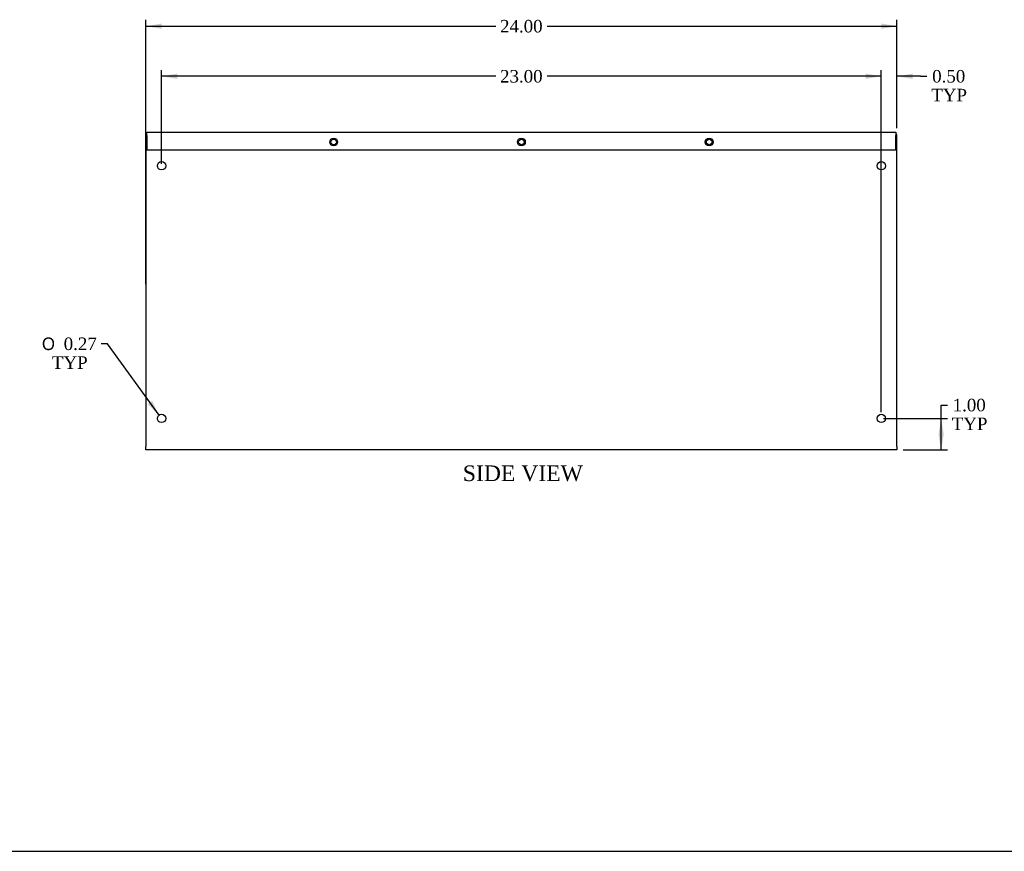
# Model space of a CAD drawing. Header units: inches. Extents: x 0.2 to 89.8, y -0.5 to 59.8.
# Tile 2 of 3: x 30.8 to 62.3, y 0.2 to 26.7. Entities that reach past the tile are written whole.
import ezdxf
from ezdxf.enums import TextEntityAlignment as Align

# ---------------------------------------------------------------- set-up
doc = ezdxf.new("R2010")
doc.units = ezdxf.units.IN
doc.header["$MEASUREMENT"] = 0
for name, color, linetype in [('COM56327-1', 7, 'Continuous'), ('COM56330-1', 7, 'Continuous'), ('Default', 7, 'Continuous')]:
    doc.layers.add(name, color=color, linetype=linetype)
doc.styles.add('SEACAD_Solid_Edge_ANSI1_Symbols', font='txt')
doc.styles.add('SEACAD_Times_New_Roman', font='times.ttf')
doc.dimstyles.new('HAMMOND_(STH_-_66x44)', dxfattribs={"dimtxt": 0.4, "dimasz": 0.5, "dimexe": 0.2, "dimexo": 0.2, "dimgap": 0.1, "dimtad": 0, "dimtih": 1, "dimtoh": 1, "dimzin": 0, "dimdsep": 46, "dimtxsty": 'SEACAD_Times_New_Roman', "dimblk1": '_SE_FILLED', "dimblk2": '_SE_FILLED', "dimsah": 1, "dimcen": 0.2, "dimadec": 0, "dimazin": 0, "dimtfac": 0.8, "dimtofl": 0, "dimtmove": 0, "dimatfit": 3, "dimfxl": 1, "dimtolj": 1, "dimtzin": 0, "dimarcsym": 0})

# ---------------------------------------------------------------- blocks, each defined once
blk = doc.blocks.new('SE3')
at = {"layer": 'COM56327-1', "color": 7, "linetype": 'Continuous'}
for p, q in [((34.8410633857, 23.0588373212), (34.8410633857, 13.0948373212)), ((34.8723133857, 23.0588373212), (34.8410633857, 23.0588373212)), ((58.8410633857, 23.0588373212), (58.8098133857, 23.0588373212)), ((58.8410633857, 13.0948373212), (58.8410633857, 23.0588373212)), ((34.8410633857, 12.9868373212), (34.8410633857, 13.0948373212)), ((58.8410633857, 12.9868373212), (34.8410633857, 12.9868373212)), ((58.8410633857, 13.0948373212), (58.8410633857, 12.9868373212))]:
    blk.add_line(p, q, dxfattribs=at)
for centre, radius in [((40.8410633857, 22.8188373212), 0.0885), ((46.8410633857, 22.8188373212), 0.0885), ((52.8410633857, 22.8188373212), 0.0885), ((35.3410633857, 22.0588373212), 0.133), ((58.3410633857, 22.0588373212), 0.133), ((35.3410633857, 13.9868373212), 0.133), ((58.3410633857, 13.9868373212), 0.133)]:
    blk.add_circle(centre, radius, dxfattribs=at)
at = {"layer": 'COM56330-1', "color": 7, "linetype": 'Continuous'}
for p, q in [((34.8723133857, 23.1308373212), (58.8098133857, 23.1308373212)), ((34.8723133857, 23.0228373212), (34.8723133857, 23.1308373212)), ((34.8723133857, 23.0228373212), (34.8723133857, 22.5688373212)), ((58.8098133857, 23.1308373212), (58.8098133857, 23.0228373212)), ((58.8098133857, 22.5688373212), (58.8098133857, 23.0228373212)), ((34.8723133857, 22.5688373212), (58.8098133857, 22.5688373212))]:
    blk.add_line(p, q, dxfattribs=at)
for centre in [(40.8410633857, 22.8188373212), (46.8410633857, 22.8188373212), (52.8410633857, 22.8188373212)]:
    blk.add_circle(centre, 0.125, dxfattribs=at)
blk = doc.blocks.new('DMBLK1126')
at = {"layer": 'Default', "linetype": 'Continuous', "transparency": 16777216}
for points in [[(60.33612583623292, 13.48683732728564), (60.25279250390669, 13.98683732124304), (60.16945917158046, 13.48683732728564)], [(60.33612583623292, 13.48683731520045), (60.16945917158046, 13.48683731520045), (60.25279250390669, 12.98683732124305)]]:
    blk.add_hatch(color=7, dxfattribs=at).paths.add_polyline_path(points)
at = {"layer": 'Default', "color": 7, "linetype": 'Continuous', "transparency": 16777216}
for p, q in [((60.2527925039, 14.4151939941), (60.4527925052, 14.4151939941)), ((60.2527925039, 12.9868373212), (60.2527925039, 14.4151939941)), ((58.4080633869, 13.9868373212), (60.4527925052, 13.9868373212)), ((59.04106338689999, 12.9868373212), (60.4527925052, 12.9868373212))]:
    blk.add_line(p, q, dxfattribs=at)
at = {"layer": 'Default', "color": 7, "linetype": 'Continuous', "transparency": 16777216, "style": 'SEACAD_Times_New_Roman'}
for s, p in [('1.00', (60.6212285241, 14.6151939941)), ('TYP', (60.5927925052, 14.0151939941))]:
    blk.add_text(s, height=0.4, dxfattribs=at).set_placement(p, align=Align.TOP_LEFT)
blk = doc.blocks.new('_SE_FILLED')
at = {"color": 0}
blk.add_line((0, 0), (-1, 0), dxfattribs=at)
blk.add_solid([(0, 0), (-1, -0.1665), (-1, 0.1665), (0, 0)], dxfattribs=at)
blk = doc.blocks.new('DMBLK1127')
at = {"layer": 'Default', "linetype": 'Continuous', "transparency": 16777216}
for points in [[(57.84106339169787, 25.00083877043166), (57.84106339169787, 24.83417210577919), (58.34106338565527, 24.91750543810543)], [(59.34106337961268, 25.00083877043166), (58.84106338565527, 24.91750543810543), (59.34106337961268, 24.83417210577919)]]:
    blk.add_hatch(color=7, dxfattribs=at).paths.add_polyline_path(points)
at = {"layer": 'Default', "color": 7, "linetype": 'Continuous', "transparency": 16777216}
for p, q in [((58.3410633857, 24.9175054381), (57.3410633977, 24.9175054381)), ((58.3410633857, 14.1868373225), (58.3410633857, 25.1175054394)), ((58.8410633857, 23.2588372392), (58.8410633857, 25.1175054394)), ((59.5985559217, 24.9175054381), (58.8410633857, 24.9175054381)), ((59.5985559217, 24.9175054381), (59.798555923, 24.9175054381))]:
    blk.add_line(p, q, dxfattribs=at)
at = {"layer": 'Default', "color": 7, "linetype": 'Continuous', "transparency": 16777216, "style": 'SEACAD_Times_New_Roman'}
for s, p in [('0.50', (59.9669919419, 25.1175054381)), ('TYP', (59.938555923, 24.5175054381))]:
    blk.add_text(s, height=0.4, dxfattribs=at).set_placement(p, align=Align.TOP_LEFT)
blk = doc.blocks.new('DMBLK1128')
at = {"layer": 'Default', "linetype": 'Continuous', "transparency": 16777216}
for points in [[(35.84106337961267, 25.00083834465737), (35.34106338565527, 24.91750501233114), (35.84106337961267, 24.83417168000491)], [(57.84106339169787, 25.00083834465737), (57.84106339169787, 24.83417168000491), (58.34106338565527, 24.91750501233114)]]:
    blk.add_hatch(color=7, dxfattribs=at).paths.add_polyline_path(points)
at = {"layer": 'Default', "color": 7, "linetype": 'Continuous', "transparency": 16777216}
for p, q in [((35.3410633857, 22.1258373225), (35.3410633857, 25.1175050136)), ((46.0185983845, 24.9175050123), (35.3410633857, 24.9175050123)), ((58.3410633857, 24.9175050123), (47.6635272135, 24.9175050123)), ((58.3410633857, 14.3198373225), (58.3410633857, 25.1175050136))]:
    blk.add_line(p, q, dxfattribs=at)
at = {"layer": 'Default', "color": 7, "linetype": 'Continuous', "transparency": 16777216, "style": 'SEACAD_Times_New_Roman'}
blk.add_text('23.00', height=0.4, dxfattribs=at).set_placement((46.1585984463, 25.1175050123), align=Align.TOP_LEFT)
blk = doc.blocks.new('DMBLK1131')
at = {"layer": 'Default', "linetype": 'Continuous', "transparency": 16777216}
for points in [[(35.34106337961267, 26.60083895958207), (34.84106338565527, 26.51750562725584), (35.34106337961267, 26.4341722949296)], [(58.34106339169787, 26.60083895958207), (58.34106339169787, 26.4341722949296), (58.84106338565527, 26.51750562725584)]]:
    blk.add_hatch(color=7, dxfattribs=at).paths.add_polyline_path(points)
at = {"layer": 'Default', "color": 7, "linetype": 'Continuous', "transparency": 16777216}
for p, q in [((34.8410633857, 18.2768373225), (34.8410633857, 26.7175056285)), ((34.8410633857, 26.5175056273), (46.0185992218, 26.5175056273)), ((47.6635275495, 26.5175056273), (58.8410633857, 26.5175056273)), ((58.8410633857, 23.2588372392), (58.8410633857, 26.7175056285))]:
    blk.add_line(p, q, dxfattribs=at)
at = {"layer": 'Default', "color": 7, "linetype": 'Continuous', "transparency": 16777216, "style": 'SEACAD_Times_New_Roman'}
blk.add_text('24.00', height=0.4, dxfattribs=at).set_placement((46.158599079, 26.7175056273), align=Align.TOP_LEFT)
blk = doc.blocks.new('DMBLK1133')
at = {"layer": 'Default', "linetype": 'Continuous', "transparency": 16777216}
blk.add_hatch(color=7, dxfattribs=at).paths.add_polyline_path([(34.90272054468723, 14.45104523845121), (35.26315350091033, 14.09462901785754), (35.03779785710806, 14.54867667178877)])
at = {"layer": 'Default', "color": 7, "linetype": 'Continuous', "transparency": 16777216}
for p, q in [((33.6169397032, 16.3722370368), (33.4169397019, 16.3722370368)), ((35.2631535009, 14.0946290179), (33.616939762, 16.3722369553))]:
    blk.add_line(p, q, dxfattribs=at)
for s, style, p in [('O', 'SEACAD_Solid_Edge_ANSI1_Symbols', (31.5191879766, 16.5722370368)), ('0.27', 'SEACAD_Times_New_Roman', (32.2153283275, 16.5722370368)), ('TYP', 'SEACAD_Times_New_Roman', (31.8388221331, 15.9722370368))]:
    blk.add_text(s, height=0.4, dxfattribs=dict(at, style=style)).set_placement(p, align=Align.TOP_LEFT)
blk = doc.blocks.new('BORDER')
at = {"layer": 'Default', "color": 7, "linetype": 'Continuous'}
blk.add_line((-41.86, 0), (0, 0), dxfattribs=at)

msp = doc.modelspace()

# ---------------------------------------------------------------- block references
at = {"layer": 'Default', "color": 7, "xscale": 2.14, "yscale": 2.14, "zscale": 2.14}
msp.add_blockref('BORDER', (89.8180341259, 0.1611890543), dxfattribs=at)
at = {"layer": 'Default'}
msp.add_blockref('SE3', (0, 0), dxfattribs=at)

# ---------------------------------------------------------------- texts
at = {"layer": 'Default', "color": 7, "linetype": 'Continuous', "style": 'SEACAD_Times_New_Roman'}
msp.add_text('SIDE VIEW', height=0.5, dxfattribs=at).set_placement((44.9690254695, 12.4868373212), align=Align.TOP_LEFT)

# ---------------------------------------------------------------- dimensions: what is measured, and where the dimension line sits
at = {"layer": 'Default', "color": 7, "linetype": 'Continuous'}
for base, p1, p2, picture, middle in [((58.8410633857, 26.5175056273), (34.8410633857, 18.0768373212), (58.8410633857, 13.0948373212), 'DMBLK1131', (46.84106353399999, 26.5175056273)), ((35.3410633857, 24.9175050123), (58.3410633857, 14.1198373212), (35.3410633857, 21.9258373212), 'DMBLK1128', (46.8410629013, 24.9175050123))]:
    dim = msp.add_linear_dim(base=base, p1=p1, p2=p2, text='\\A1;<>', dimstyle='HAMMOND_(STH_-_66x44)', dxfattribs=at)
    dim.commit()
    dim.dimension.update_dxf_attribs({"geometry": picture, "text_midpoint": middle, "dimtype": 160})
dim = msp.add_linear_dim(base=(58.3410633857, 24.9175054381), p1=(58.8410633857, 13.0948373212), p2=(58.3410633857, 13.9868373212), text='\\A1;<>\\PTYP', dimstyle='HAMMOND_(STH_-_66x44)', override={"dimtmove": 1}, dxfattribs=at)
dim.commit()
dim.dimension.update_dxf_attribs({"geometry": 'DMBLK1127', "text_midpoint": (59.798555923, 24.9175054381), "dimtype": 160})
dim = msp.add_diameter_dim_2p(p1=(35.4189732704, 13.8790456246), p2=(35.2631535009, 14.0946290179), text='\\A1;<>\\PTYP', dimstyle='HAMMOND_(STH_-_66x44)', dxfattribs=at)
dim.commit()
dim.dimension.update_dxf_attribs({"geometry": 'DMBLK1133', "text_midpoint": (33.4169397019, 16.3722370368), "dimtype": 163})
dim = msp.add_linear_dim(base=(60.2527925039, 13.9868373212), p1=(58.8410633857, 12.9868373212), p2=(58.20806338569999, 13.9868373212), angle=90, text='\\A1;<>\\PTYP', dimstyle='HAMMOND_(STH_-_66x44)', override={"dimtmove": 1}, dxfattribs=at)
dim.commit()
dim.dimension.update_dxf_attribs({"geometry": 'DMBLK1126', "text_midpoint": (60.4527925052, 14.4151939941), "dimtype": 160})

doc.saveas('drawing.dxf')
